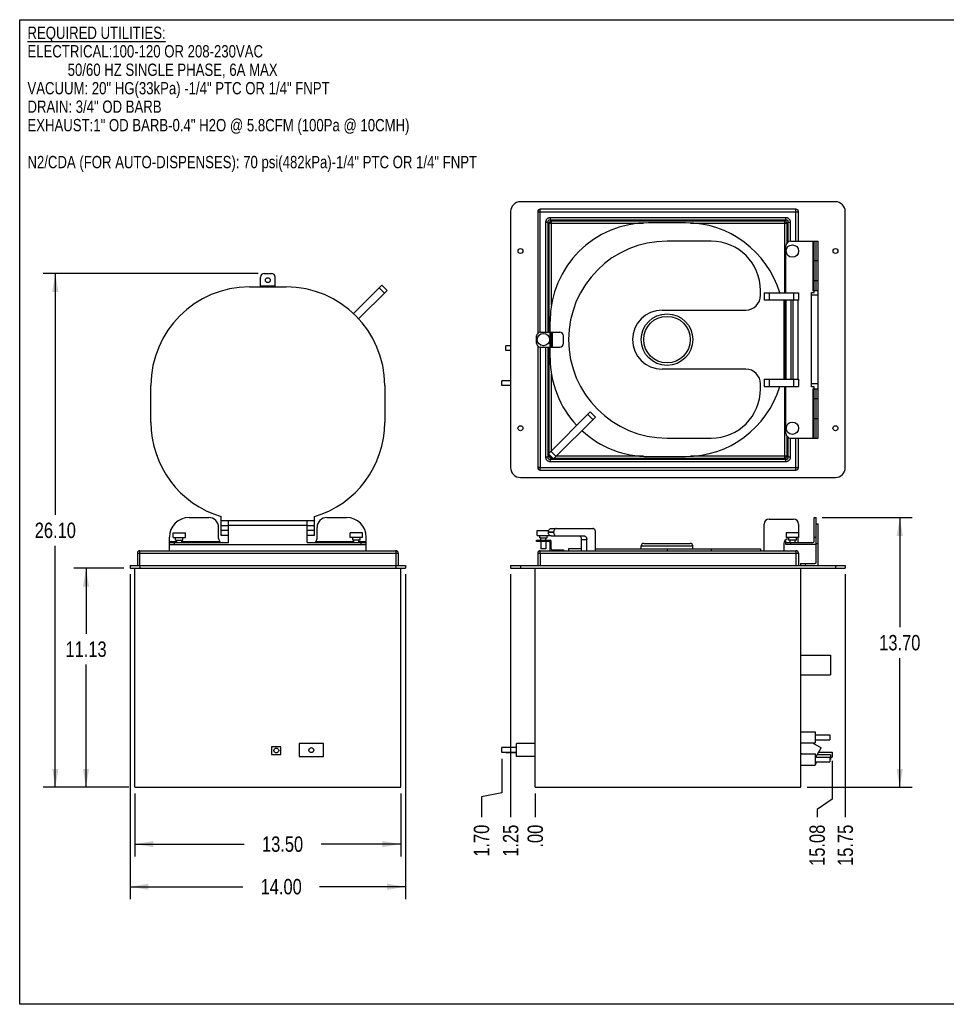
# Model space of a CAD drawing. Header units: inches. Extents: x 0 to 16, y 0 to 10.
# Tile 1 of 42: x 0 to 9.4, y 0 to 10. Entities that reach past the tile are written whole.
import ezdxf

# ---------------------------------------------------------------- set-up
doc = ezdxf.new("R2010")
doc.units = ezdxf.units.IN
doc.header["$LTSCALE"] = 0.935
doc.header["$MEASUREMENT"] = 0
doc.layers.get('0').update_dxf_attribs({"linetype": 'CONTINUOUS'})
doc.layers.add('02___PRT_ALL_AXES', color=7, linetype='CONTINUOUS')
doc.styles.get("Standard").update_dxf_attribs({"font": 'txt', "width": 0.8})
doc.dimstyles.new('DIMSTYLE_1', dxfattribs={"dimtxt": 0.15625, "dimasz": 0.1875, "dimexe": 0.125, "dimexo": 0.0625, "dimgap": 0.078125, "dimtad": 0, "dimtih": 1, "dimtoh": 1, "dimlfac": 5, "dimzin": 4, "dimdsep": 46, "dimtxsty": 'Standard', "dimblk": '_FILLED', "dimblk1": '_FILLED', "dimblk2": '_FILLED', "dimcen": 0.09, "dimazin": 1, "dimtfac": 1, "dimtofl": 0, "dimtmove": 0, "dimatfit": 3, "dimldrblk": '_FILLED', "dimfxl": 1, "dimtolj": 1, "dimtzin": 4, "dimarcsym": 0})
doc.dimstyles.new('DIMSTYLE_2', dxfattribs={"dimtxt": 0.15625, "dimasz": 0.1875, "dimexe": 0.125, "dimexo": 0.0625, "dimgap": 0.039062, "dimtad": 0, "dimtih": 1, "dimtoh": 1, "dimlfac": 5, "dimzin": 4, "dimdsep": 46, "dimtxsty": 'Standard', "dimblk": '_FILLED', "dimblk1": '_FILLED', "dimblk2": '_FILLED', "dimcen": 0.09, "dimazin": 1, "dimtfac": 1, "dimtofl": 0, "dimtmove": 0, "dimatfit": 3, "dimldrblk": '_FILLED', "dimfxl": 1, "dimtolj": 1, "dimtzin": 4, "dimarcsym": 0})

# ---------------------------------------------------------------- blocks, each defined once
blk = doc.blocks.new('_FILLED')
at = {"color": 0, "linetype": 'ByBlock'}
blk.add_solid([(0, 0), (-1, 0.167), (-1, -0.167)], dxfattribs=at)
blk = doc.blocks.new('*D1')
at = {"color": 2, "linetype": 'Continuous', "transparency": 16777216}
for p, q in [((1.059, 4.429), (0.549, 4.429)), ((0.674, 4.429), (0.674, 3.764)), ((0.674, 2.204), (0.674, 3.451)), ((1.109, 2.204), (0.549, 2.204))]:
    blk.add_line(p, q, dxfattribs=at)
at = {"color": 2, "linetype": 'Continuous', "transparency": 16777216, "xscale": 0.1875, "yscale": 0.1875, "zscale": 0.1875}
for p, rotation in [((0.674, 4.429), 90), ((0.674, 2.204), 270)]:
    blk.add_blockref('_FILLED', p, dxfattribs=dict(at, rotation=rotation))
at = {"color": 2, "linetype": 'Continuous', "transparency": 16777216, "insert": (0.674, 3.685), "char_height": 0.1562, "width": 0.625, "attachment_point": 2, "line_spacing_factor": 0.9}
blk.add_mtext('11.13', dxfattribs=at)
blk = doc.blocks.new('*D2')
at = {"color": 2, "linetype": 'Continuous', "transparency": 16777216}
for p, q in [((2.422, 7.423), (0.237, 7.423)), ((0.362, 7.423), (0.362, 4.97)), ((0.362, 2.204), (0.362, 4.658)), ((1.109, 2.204), (0.237, 2.204))]:
    blk.add_line(p, q, dxfattribs=at)
at = {"color": 2, "linetype": 'Continuous', "transparency": 16777216, "xscale": 0.1875, "yscale": 0.1875, "zscale": 0.1875}
for p, rotation in [((0.362, 7.423), 90), ((0.362, 2.204), 270)]:
    blk.add_blockref('_FILLED', p, dxfattribs=dict(at, rotation=rotation))
at = {"color": 2, "linetype": 'Continuous', "transparency": 16777216, "insert": (0.362, 4.892), "char_height": 0.1562, "width": 0.625, "attachment_point": 2, "line_spacing_factor": 0.9}
blk.add_mtext('26.10', dxfattribs=at)
blk = doc.blocks.new('*D3')
at = {"color": 2, "linetype": 'Continuous', "transparency": 16777216}
for p, q in [((1.121, 4.367), (1.121, 1.069)), ((3.921, 4.367), (3.921, 1.069)), ((1.121, 1.194), (2.266, 1.194)), ((3.921, 1.194), (3.047, 1.194))]:
    blk.add_line(p, q, dxfattribs=at)
at = {"color": 2, "linetype": 'Continuous', "transparency": 16777216, "xscale": 0.1875, "yscale": 0.1875, "zscale": 0.1875, "rotation": 180}
blk.add_blockref('_FILLED', (1.121, 1.194), dxfattribs=at)
at = {"color": 2, "linetype": 'Continuous', "transparency": 16777216, "xscale": 0.1875, "yscale": 0.1875, "zscale": 0.1875}
blk.add_blockref('_FILLED', (3.921, 1.194), dxfattribs=at)
at = {"color": 2, "linetype": 'Continuous', "transparency": 16777216, "insert": (2.657, 1.273), "char_height": 0.1562, "width": 0.625, "attachment_point": 2, "line_spacing_factor": 0.9}
blk.add_mtext('14.00', dxfattribs=at)
blk = doc.blocks.new('*D4')
at = {"color": 2, "linetype": 'Continuous', "transparency": 16777216}
for p, q in [((1.171, 2.142), (1.171, 1.502)), ((3.871, 2.142), (3.871, 1.502)), ((1.171, 1.627), (2.28, 1.627)), ((3.871, 1.627), (3.062, 1.627))]:
    blk.add_line(p, q, dxfattribs=at)
at = {"color": 2, "linetype": 'Continuous', "transparency": 16777216, "xscale": 0.1875, "yscale": 0.1875, "zscale": 0.1875, "rotation": 180}
blk.add_blockref('_FILLED', (1.171, 1.627), dxfattribs=at)
at = {"color": 2, "linetype": 'Continuous', "transparency": 16777216, "xscale": 0.1875, "yscale": 0.1875, "zscale": 0.1875}
blk.add_blockref('_FILLED', (3.871, 1.627), dxfattribs=at)
at = {"color": 2, "linetype": 'Continuous', "transparency": 16777216, "insert": (2.671, 1.705), "char_height": 0.1562, "width": 0.625, "attachment_point": 2, "line_spacing_factor": 0.9}
blk.add_mtext('13.50', dxfattribs=at)
blk = doc.blocks.new('*D5')
at = {"color": 2, "linetype": 'Continuous', "transparency": 16777216}
for p, q in [((4.898, 2.494), (4.898, 2.148)), ((4.898, 2.148), (4.692, 2.108)), ((4.692, 2.108), (4.692, 1.902))]:
    blk.add_line(p, q, dxfattribs=at)
at = {"color": 2, "linetype": 'Continuous', "transparency": 16777216, "insert": (4.614, 1.824), "char_height": 0.1562, "width": 0.5, "attachment_point": 3, "rotation": 90, "line_spacing_factor": 0.9}
blk.add_mtext('1.70', dxfattribs=at)
blk = doc.blocks.new('*D6')
at = {"color": 2, "linetype": 'Continuous', "transparency": 16777216}
blk.add_line((5.238, 2.142), (5.238, 1.902), dxfattribs=at)
at = {"color": 2, "linetype": 'Continuous', "transparency": 16777216, "insert": (5.16, 1.824), "char_height": 0.1562, "width": 0.375, "attachment_point": 3, "rotation": 90, "line_spacing_factor": 0.9}
blk.add_mtext('.00', dxfattribs=at)
blk = doc.blocks.new('*D7')
at = {"color": 2, "linetype": 'Continuous', "transparency": 16777216}
blk.add_line((4.988, 4.367), (4.988, 1.902), dxfattribs=at)
at = {"color": 2, "linetype": 'Continuous', "transparency": 16777216, "insert": (4.91, 1.824), "char_height": 0.1562, "width": 0.5, "attachment_point": 3, "rotation": 90, "line_spacing_factor": 0.9}
blk.add_mtext('1.25', dxfattribs=at)
blk = doc.blocks.new('*D8')
at = {"color": 2, "linetype": 'Continuous', "transparency": 16777216}
for p, q in [((8.254, 2.474), (8.254, 2.085)), ((8.254, 2.085), (8.102, 1.978)), ((8.102, 1.978), (8.102, 1.902))]:
    blk.add_line(p, q, dxfattribs=at)
at = {"color": 2, "linetype": 'Continuous', "transparency": 16777216, "insert": (8.024, 1.824), "char_height": 0.1562, "width": 0.625, "attachment_point": 3, "rotation": 90, "line_spacing_factor": 0.9}
blk.add_mtext('15.08', dxfattribs=at)
blk = doc.blocks.new('*D9')
at = {"color": 2, "linetype": 'Continuous', "transparency": 16777216}
blk.add_line((8.388, 4.367), (8.388, 1.902), dxfattribs=at)
at = {"color": 2, "linetype": 'Continuous', "transparency": 16777216, "insert": (8.31, 1.824), "char_height": 0.1562, "width": 0.625, "attachment_point": 3, "rotation": 90, "line_spacing_factor": 0.9}
blk.add_mtext('15.75', dxfattribs=at)
blk = doc.blocks.new('*D23')
at = {"color": 2, "linetype": 'Continuous', "transparency": 16777216}
for p, q in [((8.154, 4.944), (9.067, 4.944)), ((8.942, 4.944), (8.942, 3.829)), ((8.942, 2.204), (8.942, 3.517)), ((8, 2.204), (9.067, 2.204))]:
    blk.add_line(p, q, dxfattribs=at)
at = {"color": 2, "linetype": 'Continuous', "transparency": 16777216, "xscale": 0.1875, "yscale": 0.1875, "zscale": 0.1875}
for p, rotation in [((8.942, 4.944), 90), ((8.942, 2.204), 270)]:
    blk.add_blockref('_FILLED', p, dxfattribs=dict(at, rotation=rotation))
at = {"color": 2, "linetype": 'Continuous', "transparency": 16777216, "insert": (8.942, 3.751), "char_height": 0.1562, "width": 0.625, "attachment_point": 2, "line_spacing_factor": 0.9}
blk.add_mtext('13.70', dxfattribs=at)

msp = doc.modelspace()

# ---------------------------------------------------------------- linework, layer by layer
at = {"color": 7, "linetype": 'Continuous'}
for p, q in [((0, 0), (0, 10)), ((0, 10), (16, 10)), ((8.2879, 8.1506), (5.0879, 8.1506)), ((4.9879, 8.0506), (4.9879, 5.4506)), ((5.2629, 8.0496), (5.2629, 6.8137)), ((5.2629, 8.0496), (7.9129, 8.0496)), ((5.2889, 6.8256), (5.2889, 8.0756)), ((7.8869, 8.0756), (5.2889, 8.0756)), ((7.8869, 7.7506), (7.8869, 8.0756)), ((7.9129, 7.7506), (7.9129, 8.0496)), ((8.3879, 5.4506), (8.3879, 8.0506)), ((5.3469, 6.8256), (5.3469, 7.9452)), ((5.3469, 7.9452), (5.3701, 7.9452)), ((5.3701, 6.8256), (5.3701, 7.9452)), ((5.3701, 7.9452), (5.3808, 7.9346)), ((5.3808, 6.8256), (5.3808, 7.9346)), ((5.3808, 7.9346), (6.3391, 7.9346)), ((5.3934, 7.9685), (5.3934, 7.9917)), ((5.3934, 7.9917), (7.7825, 7.9917)), ((5.3934, 7.9685), (5.404, 7.9578)), ((5.3934, 7.9685), (7.7825, 7.9685)), ((5.404, 7.1008), (5.404, 7.9578)), ((5.404, 7.9578), (7.7718, 7.9578)), ((6.7644, 7.9381), (6.3894, 7.9381)), ((6.8149, 7.9346), (7.7951, 7.9346)), ((7.7825, 7.9685), (7.7718, 7.9578)), ((7.7718, 7.9578), (7.7718, 7.2256)), ((7.7825, 7.9917), (7.7825, 7.9685)), ((7.8057, 7.9452), (7.7951, 7.9346)), ((7.7951, 7.9346), (7.7951, 7.7306)), ((7.8057, 7.9452), (7.8057, 7.7412)), ((7.8057, 7.9452), (7.829, 7.9452)), ((7.829, 7.9452), (7.829, 7.7497)), ((7.0269, 7.7506), (6.5769, 7.7506)), ((7.7849, 7.2256), (7.7849, 7.7006)), ((7.8349, 7.7506), (8.1129, 7.7506)), ((8.0589, 7.7506), (8.0589, 7.2506)), ((8.0709, 7.2287), (8.0709, 7.7506)), ((8.0919, 7.2506), (8.0919, 7.7506)), ((8.1129, 5.7506), (8.1129, 7.7506)), ((8.1129, 7.5506), (8.0709, 7.5506)), ((2.484, 7.4235), (2.558, 7.4235)), ((2.446, 7.286), (2.446, 7.3855)), ((2.596, 7.286), (2.596, 7.3855)), ((3.3907, 7.0144), (3.6796, 7.3034)), ((3.6796, 7.3034), (3.7327, 7.2504)), ((8.0709, 7.3506), (8.1129, 7.3506)), ((2.3335, 7.286), (2.7085, 7.286)), ((2.446, 7.298), (2.596, 7.298)), ((3.4437, 6.9614), (3.7327, 7.2504)), ((3.6528, 7.2765), (3.7058, 7.2235)), ((7.5269, 7.2006), (7.5269, 7.2506)), ((7.5644, 7.2256), (7.9129, 7.2256)), ((7.5644, 7.2256), (7.5644, 7.1506)), ((7.6144, 7.2256), (7.6144, 7.1506)), ((7.8629, 7.2256), (7.8629, 7.1506)), ((7.9129, 7.2256), (7.9129, 7.1506)), ((8.0459, 7.2287), (8.0709, 7.2287)), ((8.0459, 6.2726), (8.0459, 7.2287)), ((8.1129, 7.2006), (8.0459, 7.2006)), ((8.0589, 7.2506), (8.1129, 7.2506)), ((7.9129, 7.1506), (7.5644, 7.1506)), ((7.7644, 7.1506), (7.7644, 6.3506)), ((7.7718, 7.1506), (7.7718, 6.3506)), ((7.7849, 7.1506), (7.7849, 6.3506)), ((7.8349, 7.1506), (7.8349, 6.3506)), ((7.8599, 6.3506), (7.8599, 7.1506)), ((7.9099, 6.3506), (7.9099, 7.1506)), ((6.5269, 7.0506), (7.3769, 7.0506)), ((5.3894, 6.5631), (5.3894, 6.9381)), ((5.2899, 6.8256), (5.4884, 6.8256)), ((5.4014, 6.6756), (5.4014, 6.8256)), ((5.4134, 6.6756), (5.4134, 6.8256)), ((5.2519, 6.7136), (5.2519, 6.7876)), ((5.5264, 6.7136), (5.5264, 6.7876)), ((5.2629, 6.6876), (5.2629, 5.4506)), ((5.2889, 6.6756), (5.2889, 5.4516)), ((5.2899, 6.6756), (5.4884, 6.6756)), ((5.3469, 5.5561), (5.3469, 6.6756)), ((5.3701, 5.5561), (5.3701, 6.6756)), ((5.3808, 5.6008), (5.3808, 6.6756)), ((5.404, 5.6241), (5.404, 6.4005)), ((7.3769, 6.4506), (6.5269, 6.4506)), ((7.5269, 6.2506), (7.5269, 6.3006)), ((7.5644, 6.3506), (7.9129, 6.3506)), ((7.5644, 6.3506), (7.5644, 6.2756)), ((7.6144, 6.3506), (7.6144, 6.2756)), ((7.8629, 6.3506), (7.8629, 6.2756)), ((7.9129, 6.3506), (7.9129, 6.2756)), ((8.1129, 6.3006), (8.0459, 6.3006)), ((1.3335, 5.911), (1.3335, 6.286)), ((3.7085, 6.286), (3.7085, 5.911)), ((7.5644, 6.2756), (7.9129, 6.2756)), ((7.7718, 6.2756), (7.7718, 5.5435)), ((7.7849, 5.8006), (7.7849, 6.2756)), ((8.0709, 6.2726), (8.0459, 6.2726)), ((8.0589, 6.2506), (8.1129, 6.2506)), ((8.0589, 6.2506), (8.0589, 5.7506)), ((8.0709, 5.7506), (8.0709, 6.2726)), ((8.0919, 5.7506), (8.0919, 6.2506)), ((8.1129, 6.1506), (8.0709, 6.1506)), ((5.372, 5.5921), (5.797, 6.017)), ((5.85, 5.964), (5.797, 6.017)), ((5.425, 5.539), (5.85, 5.964)), ((5.8246, 5.9385), (5.7715, 5.9916)), ((8.0709, 5.9506), (8.1129, 5.9506)), ((6.5769, 5.7506), (7.0269, 5.7506)), ((7.7951, 5.7707), (7.7951, 5.5667)), ((7.8057, 5.7601), (7.8057, 5.5561)), ((7.829, 5.7516), (7.829, 5.5561)), ((7.8349, 5.7506), (8.1129, 5.7506)), ((7.8869, 5.4256), (7.8869, 5.7506)), ((7.9129, 5.4516), (7.9129, 5.7506)), ((5.4505, 5.5645), (5.3975, 5.6175)), ((5.3701, 5.5561), (5.3469, 5.5561)), ((5.3701, 5.5561), (5.3808, 5.5667)), ((5.372, 5.5921), (5.425, 5.539)), ((5.3808, 5.5667), (5.3808, 5.5833)), ((5.3973, 5.5667), (5.3808, 5.5667)), ((5.3934, 5.5328), (5.404, 5.5435)), ((5.3934, 5.5096), (5.3934, 5.5328)), ((7.7825, 5.5328), (5.3934, 5.5328)), ((7.7825, 5.5096), (5.3934, 5.5096)), ((5.404, 5.5435), (5.404, 5.5601)), ((5.4206, 5.5435), (5.404, 5.5435)), ((7.7718, 5.5435), (5.4295, 5.5435)), ((6.3395, 5.5667), (5.4527, 5.5667)), ((6.3894, 5.5631), (6.7644, 5.5631)), ((7.7951, 5.5667), (6.8146, 5.5667)), ((7.7825, 5.5328), (7.7718, 5.5435)), ((7.7825, 5.5328), (7.7825, 5.5096)), ((7.8057, 5.5561), (7.7951, 5.5667)), ((7.829, 5.5561), (7.8057, 5.5561)), ((5.2889, 5.4516), (5.2629, 5.4506)), ((5.2879, 5.4256), (5.2889, 5.4516)), ((5.2879, 5.4256), (7.8869, 5.4256)), ((5.2889, 5.4516), (7.9129, 5.4516)), ((5.0879, 5.3506), (8.2879, 5.3506)), ((1.721, 4.944), (1.921, 4.944)), ((2.046, 4.7625), (2.046, 4.9532)), ((2.996, 4.911), (2.046, 4.911)), ((2.121, 4.69), (2.121, 4.911)), ((2.921, 4.69), (2.921, 4.911)), ((2.996, 4.7625), (2.996, 4.9532)), ((3.121, 4.944), (3.321, 4.944)), ((7.6144, 4.9275), (7.8629, 4.9275)), ((8.0709, 4.944), (8.0919, 4.944)), ((8.0709, 4.702), (8.0709, 4.944)), ((8.0919, 4.6814), (8.0919, 4.944)), ((2.021, 4.7314), (2.021, 4.844)), ((2.121, 4.861), (2.046, 4.861)), ((2.121, 4.8125), (2.046, 4.8125)), ((2.121, 4.865), (2.921, 4.865)), ((2.996, 4.861), (2.921, 4.861)), ((2.996, 4.8125), (2.921, 4.8125)), ((3.021, 4.7314), (3.021, 4.844)), ((5.3975, 4.8315), (5.8246, 4.8315)), ((7.5644, 4.6064), (7.5644, 4.8775)), ((7.9129, 4.8775), (7.9129, 4.79)), ((8.0919, 4.8814), (8.1129, 4.8814)), ((8.1129, 4.4564), (8.1129, 4.8814)), ((1.521, 4.6064), (1.521, 4.744)), ((1.521, 4.702), (1.596, 4.702)), ((1.646, 4.702), (2.021, 4.702)), ((2.021, 4.702), (2.021, 4.69)), ((2.121, 4.7625), (2.046, 4.7625)), ((2.996, 4.7625), (2.921, 4.7625)), ((3.021, 4.702), (3.396, 4.702)), ((3.021, 4.69), (3.021, 4.702)), ((3.446, 4.702), (3.521, 4.702)), ((3.521, 4.6064), (3.521, 4.744)), ((5.2519, 4.7005), (5.2519, 4.7125)), ((5.2519, 4.7125), (5.3894, 4.7125)), ((5.3774, 4.7005), (5.2519, 4.7005)), ((5.2899, 4.7005), (5.2899, 4.7125)), ((5.372, 4.7955), (5.372, 4.7945)), ((5.425, 4.7955), (5.372, 4.7955)), ((5.372, 4.7945), (5.425, 4.7945)), ((5.3989, 4.7565), (5.7362, 4.7565)), ((5.4014, 4.6265), (5.4014, 4.7005)), ((5.425, 4.7945), (5.425, 4.7955)), ((5.7086, 4.6064), (5.7086, 4.7205)), ((5.7086, 4.7205), (5.7616, 4.7205)), ((5.7616, 4.6064), (5.7616, 4.7205)), ((5.85, 4.6064), (5.85, 4.7955)), ((7.7849, 4.669), (7.7849, 4.7173)), ((7.9099, 4.69), (7.9099, 4.74)), ((8.0709, 4.744), (8.0919, 4.744)), ((1.222, 4.4564), (1.222, 4.6064)), ((1.222, 4.6064), (3.82, 4.6064)), ((1.521, 4.69), (2.121, 4.69)), ((1.521, 4.669), (3.521, 4.669)), ((1.571, 4.69), (1.571, 4.669)), ((2.921, 4.69), (3.521, 4.69)), ((3.471, 4.669), (3.471, 4.69)), ((5.2889, 4.6064), (7.8869, 4.6064)), ((5.3894, 4.6064), (5.3894, 4.6885)), ((5.4134, 4.6145), (5.5264, 4.6145)), ((5.4884, 4.6145), (5.4884, 4.6064)), ((5.5264, 4.6145), (5.5264, 4.6064)), ((5.5769, 4.6275), (5.5769, 4.6064)), ((5.7086, 4.6275), (5.5769, 4.6275)), ((5.85, 4.6275), (7.5269, 4.6275)), ((6.3154, 4.6275), (6.3154, 4.6565)), ((6.3154, 4.6565), (6.8384, 4.6565)), ((6.3404, 4.6815), (6.8134, 4.6815)), ((6.5769, 4.6275), (6.5769, 4.6064)), ((6.8384, 4.6275), (6.8384, 4.6565)), ((7.0269, 4.6275), (7.0269, 4.6064)), ((7.5269, 4.6275), (7.5269, 4.6064)), ((7.7644, 4.6775), (7.7644, 4.6064)), ((7.7849, 4.69), (8.0589, 4.69)), ((8.0919, 4.669), (7.7849, 4.669)), ((7.8349, 4.669), (7.8349, 4.69)), ((7.8869, 4.6064), (7.8869, 4.4564)), ((8.0919, 4.6814), (8.1129, 4.6814)), ((8.0919, 4.4894), (8.0919, 4.669)), ((1.196, 4.5804), (1.196, 4.4564)), ((1.196, 4.5804), (3.846, 4.5804)), ((3.821, 4.5804), (3.821, 4.4294)), ((3.846, 4.5804), (3.846, 4.4564)), ((5.2629, 4.5804), (5.2629, 4.4564)), ((5.2629, 4.5804), (7.9129, 4.5804)), ((5.2879, 4.5804), (5.2879, 4.4564)), ((7.9129, 4.5804), (7.9129, 4.4564)), ((1.121, 4.4564), (1.121, 4.4294)), ((1.121, 4.4564), (3.921, 4.4564)), ((1.121, 4.4294), (3.921, 4.4294)), ((1.171, 2.2044), (1.171, 4.4294)), ((1.221, 4.4564), (1.221, 4.4294)), ((3.871, 2.2044), (3.871, 4.4294)), ((3.921, 4.4564), (3.921, 4.4294)), ((4.9879, 4.4564), (4.9879, 4.4294)), ((4.9879, 4.4564), (8.3879, 4.4564)), ((4.9879, 4.4294), (8.3879, 4.4294)), ((5.0879, 4.4564), (5.0879, 4.4294)), ((5.2379, 2.2044), (5.2379, 4.4294)), ((7.9319, 4.4774), (8.0799, 4.4774)), ((7.9319, 4.4774), (7.9319, 4.4564)), ((7.9379, 2.2044), (7.9379, 4.4294)), ((7.9819, 4.4774), (7.9819, 4.4564)), ((8.2879, 4.4564), (8.2879, 4.4294)), ((8.3879, 4.4564), (8.3879, 4.4294)), ((2.654, 2.6166), (2.56, 2.6166)), ((2.56, 2.6166), (2.56, 2.5378)), ((2.654, 2.5378), (2.654, 2.6166)), ((3.0873, 2.6474), (2.8393, 2.6474)), ((2.8393, 2.6474), (2.8393, 2.5164)), ((3.0873, 2.5164), (3.0873, 2.6474)), ((5.0479, 2.5164), (5.0479, 2.6474)), ((5.2379, 2.6474), (5.0479, 2.6474)), ((2.56, 2.5378), (2.654, 2.5378)), ((2.8393, 2.5164), (3.0873, 2.5164)), ((5.2379, 2.5164), (5.0479, 2.5164)), ((8.0829, 2.4375), (8.0879, 2.4375)), ((8.0879, 2.4614), (8.0879, 2.4375)), ((1.171, 2.2044), (3.871, 2.2044)), ((5.2379, 2.2044), (7.9379, 2.2044)), ((16, 0), (0, 0))]:
    msp.add_line(p, q, dxfattribs=at)
for radius in [0.2615, 0.2365]:
    msp.add_circle((6.5769, 6.7506), radius, dxfattribs=at)
for centre, radius, start, end in [((5.0879, 8.0506), 0.1, 90, 180), ((8.2879, 8.0506), 0.1, 0, 90), ((5.2889, 8.0496), 0.026, 90, 180), ((7.8869, 8.0496), 0.026, 0, 90), ((6.3894, 6.9381), 1, 90, 180), ((6.7644, 6.9381), 1, 16.70834, 90), ((6.5769, 6.7506), 1, 90, 270), ((7.0269, 7.2506), 0.5, 0, 90), ((7.8349, 7.7006), 0.05, 90, 180), ((2.484, 7.3855), 0.038, 90, 180), ((2.558, 7.3855), 0.038, 0, 90), ((2.3335, 6.286), 1, 90, 180), ((2.7085, 6.286), 1, 0, 90), ((7.3769, 7.2006), 0.15, 270, 360), ((6.5269, 6.7506), 0.3, 90, 270), ((5.2899, 6.7876), 0.038, 90, 180), ((5.4884, 6.7876), 0.038, 0, 90), ((5.2899, 6.7136), 0.038, 180, 270), ((5.4884, 6.7136), 0.038, 270, 360), ((6.3894, 6.5631), 1, 180, 223.1195), ((7.3769, 6.3006), 0.15, 0, 90), ((6.7644, 6.5631), 1, 270, 343.29166), ((7.0269, 6.2506), 0.5, 270, 360), ((2.3335, 5.911), 1, 180, 253.29166), ((2.7085, 5.911), 1, 286.70834, 360), ((6.3894, 6.5631), 1, 227.42555, 270), ((7.8349, 5.8006), 0.05, 180, 270), ((5.0879, 5.4506), 0.1, 180, 270), ((5.2879, 5.4506), 0.025, 180, 270), ((7.8869, 5.4516), 0.026, 270, 360), ((8.2879, 5.4506), 0.1, 270, 360), ((1.721, 4.744), 0.2, 90, 180), ((1.921, 4.844), 0.1, 0, 90), ((3.121, 4.844), 0.1, 90, 180), ((3.321, 4.744), 0.2, 0, 90), ((7.6144, 4.8775), 0.05, 90, 180), ((7.8629, 4.8775), 0.05, 0, 90), ((2.071, 4.7314), 0.05, 180, 235.89383), ((2.971, 4.7314), 0.05, 304.10617, 360), ((5.3774, 4.6885), 0.012, 0, 90), ((5.3894, 4.7005), 0.012, 0, 90), ((7.8144, 4.6775), 0.05, 91.88875, 180), ((7.8629, 4.7775), 0.05, 300, 310.96701), ((8.0589, 4.702), 0.012, 270, 360), ((1.222, 4.5804), 0.026, 90, 180), ((3.82, 4.5804), 0.026, 0, 90), ((5.2889, 4.5804), 0.026, 90, 180), ((5.4134, 4.6265), 0.012, 180, 270), ((6.3404, 4.6565), 0.025, 90, 180), ((6.8134, 4.6565), 0.025, 0, 90), ((7.8869, 4.5804), 0.026, 0, 90), ((8.0799, 4.4894), 0.012, 270, 360)]:
    msp.add_arc(centre, radius, start, end, dxfattribs=at)
for points, knots in [([(5.3469, 7.9452), (5.3469, 7.9483), (5.3474, 7.9544), (5.3498, 7.9633), (5.3539, 7.9716), (5.3597, 7.9788), (5.3669, 7.9846), (5.3752, 7.9888), (5.3841, 7.9912), (5.3903, 7.9917), (5.3934, 7.9917)], [0, 0, 0, 0, 0.124955, 0.250082, 0.375085, 0.500023, 0.624963, 0.749949, 0.875058, 1, 1, 1, 1]), ([(5.3701, 7.9452), (5.3699, 7.9468), (5.3696, 7.9501), (5.3702, 7.955), (5.3718, 7.9597), (5.3748, 7.9638), (5.3789, 7.9668), (5.3836, 7.9684), (5.3885, 7.9689), (5.3918, 7.9687), (5.3934, 7.9685)], [0, 0, 0, 0, 0.122854, 0.247194, 0.373145, 0.500025, 0.626935, 0.752836, 0.877165, 1, 1, 1, 1]), ([(5.404, 7.9578), (5.3984, 7.9567), (5.3879, 7.9507), (5.3819, 7.9401), (5.3808, 7.9346)], [0, 0, 0, 0, 0.500008, 1, 1, 1, 1]), ([(7.7951, 7.9346), (7.7939, 7.9401), (7.788, 7.9507), (7.7774, 7.9567), (7.7718, 7.9578)], [0, 0, 0, 0, 0.500008, 1, 1, 1, 1]), ([(7.7825, 7.9917), (7.7855, 7.9917), (7.7917, 7.9912), (7.8006, 7.9888), (7.8089, 7.9846), (7.8161, 7.9788), (7.8219, 7.9716), (7.826, 7.9633), (7.8285, 7.9544), (7.829, 7.9483), (7.829, 7.9452)], [0, 0, 0, 0, 0.124955, 0.250082, 0.375085, 0.500023, 0.624963, 0.749949, 0.875058, 1, 1, 1, 1]), ([(7.7825, 7.9685), (7.7841, 7.9687), (7.7873, 7.9689), (7.7922, 7.9684), (7.797, 7.9668), (7.801, 7.9638), (7.804, 7.9597), (7.8057, 7.955), (7.8062, 7.9501), (7.806, 7.9468), (7.8057, 7.9452)], [0, 0, 0, 0, 0.122854, 0.247194, 0.373145, 0.500025, 0.626935, 0.752836, 0.877165, 1, 1, 1, 1]), ([(5.3934, 5.5096), (5.3903, 5.5096), (5.3842, 5.5101), (5.3752, 5.5125), (5.3669, 5.5166), (5.3597, 5.5224), (5.3539, 5.5297), (5.3498, 5.5379), (5.3474, 5.5469), (5.3469, 5.553), (5.3469, 5.5561)], [0, 0, 0, 0, 0.124955, 0.250082, 0.375085, 0.500023, 0.624963, 0.749948, 0.875058, 1, 1, 1, 1]), ([(5.3934, 5.5328), (5.3918, 5.5326), (5.3885, 5.5324), (5.3836, 5.5329), (5.3789, 5.5345), (5.3748, 5.5375), (5.3718, 5.5416), (5.3702, 5.5463), (5.3696, 5.5512), (5.3699, 5.5545), (5.3701, 5.5561)], [0, 0, 0, 0, 0.122848, 0.247182, 0.373126, 0.500003, 0.626916, 0.752823, 0.877159, 1, 1, 1, 1]), ([(5.3808, 5.5667), (5.3819, 5.5611), (5.3879, 5.5506), (5.3984, 5.5446), (5.404, 5.5435)], [0, 0, 0, 0, 0.500035, 1, 1, 1, 1]), ([(7.7718, 5.5435), (7.7774, 5.5446), (7.788, 5.5506), (7.7939, 5.5611), (7.7951, 5.5667)], [0, 0, 0, 0, 0.499973, 1, 1, 1, 1]), ([(7.8057, 5.5561), (7.806, 5.5545), (7.8062, 5.5512), (7.8057, 5.5463), (7.804, 5.5416), (7.801, 5.5375), (7.7969, 5.5345), (7.7922, 5.5329), (7.7873, 5.5324), (7.7841, 5.5326), (7.7825, 5.5328)], [0, 0, 0, 0, 0.12286, 0.247208, 0.373165, 0.500047, 0.626953, 0.752848, 0.87717, 1, 1, 1, 1]), ([(7.829, 5.5561), (7.829, 5.553), (7.8285, 5.5469), (7.826, 5.5379), (7.8219, 5.5297), (7.8161, 5.5224), (7.8089, 5.5166), (7.8006, 5.5125), (7.7917, 5.5101), (7.7855, 5.5096), (7.7825, 5.5096)], [0, 0, 0, 0, 0.124955, 0.250082, 0.375085, 0.500023, 0.624963, 0.749949, 0.875058, 1, 1, 1, 1]), ([(5.372, 4.7955), (5.372, 4.7978), (5.3723, 4.8025), (5.3742, 4.8113), (5.3778, 4.8192), (5.3831, 4.8255), (5.3875, 4.8289), (5.3924, 4.831), (5.3958, 4.8315), (5.3975, 4.8315)], [0, 0, 0, 0, 0.145038, 0.287598, 0.553884, 0.675733, 0.789465, 0.8967, 1, 1, 1, 1]), ([(5.4505, 4.8315), (5.4488, 4.8315), (5.4454, 4.831), (5.4405, 4.8289), (5.4361, 4.8255), (5.4308, 4.8192), (5.4272, 4.8113), (5.4254, 4.8025), (5.425, 4.7978), (5.425, 4.7955)], [0, 0, 0, 0, 0.1033, 0.210535, 0.324267, 0.446116, 0.712402, 0.854962, 1, 1, 1, 1]), ([(5.85, 4.7955), (5.85, 4.7978), (5.8497, 4.8025), (5.8478, 4.8113), (5.8442, 4.8192), (5.8389, 4.8255), (5.8345, 4.8289), (5.8296, 4.831), (5.8262, 4.8315), (5.8246, 4.8315)], [0, 0, 0, 0, 0.145038, 0.287598, 0.553884, 0.675733, 0.789465, 0.8967, 1, 1, 1, 1]), ([(5.3989, 4.7565), (5.3971, 4.7565), (5.3935, 4.757), (5.3884, 4.7592), (5.3837, 4.7628), (5.3781, 4.7694), (5.3743, 4.7778), (5.3723, 4.7871), (5.372, 4.792), (5.372, 4.7945)], [0, 0, 0, 0, 0.1033, 0.210535, 0.324267, 0.446116, 0.712402, 0.854962, 1, 1, 1, 1]), ([(5.425, 4.7945), (5.425, 4.792), (5.4254, 4.7871), (5.4273, 4.7778), (5.4312, 4.7694), (5.4367, 4.7628), (5.4414, 4.7592), (5.4465, 4.757), (5.4501, 4.7565), (5.4519, 4.7565)], [0, 0, 0, 0, 0.145038, 0.287598, 0.553884, 0.675733, 0.789465, 0.8967, 1, 1, 1, 1]), ([(5.7086, 4.7205), (5.7086, 4.7228), (5.7083, 4.7275), (5.7064, 4.7363), (5.7028, 4.7442), (5.6975, 4.7505), (5.6931, 4.7539), (5.6882, 4.756), (5.6848, 4.7565), (5.6831, 4.7565)], [0, 0, 0, 0, 0.145038, 0.287598, 0.553884, 0.675733, 0.789465, 0.8967, 1, 1, 1, 1]), ([(5.7362, 4.7565), (5.7378, 4.7565), (5.7413, 4.756), (5.7461, 4.7539), (5.7505, 4.7505), (5.7558, 4.7442), (5.7594, 4.7363), (5.7613, 4.7275), (5.7616, 4.7228), (5.7616, 4.7205)], [0, 0, 0, 0, 0.1033, 0.210535, 0.324267, 0.446116, 0.712402, 0.854962, 1, 1, 1, 1]), ([(3.82, 4.6064), (3.8201, 4.6064), (3.8202, 4.6063), (3.8202, 4.6061), (3.8203, 4.6057), (3.8203, 4.6052), (3.8204, 4.6043), (3.8205, 4.6032), (3.8206, 4.6014), (3.8208, 4.5985), (3.8209, 4.5946), (3.821, 4.5902), (3.821, 4.5854), (3.821, 4.5821), (3.821, 4.5804)], [0, 0, 0, 0, 0.006737, 0.012941, 0.021424, 0.045423, 0.078618, 0.12062, 0.171031, 0.295161, 0.446295, 0.618643, 0.805595, 1, 1, 1, 1]), ([(5.2879, 4.5804), (5.2879, 4.5821), (5.2879, 4.5854), (5.288, 4.5902), (5.2881, 4.5946), (5.2882, 4.5985), (5.2883, 4.6014), (5.2884, 4.6032), (5.2885, 4.6043), (5.2886, 4.6052), (5.2887, 4.6057), (5.2887, 4.6061), (5.2888, 4.6063), (5.2889, 4.6064), (5.2889, 4.6064)], [0, 0, 0, 0, 0.194404, 0.381356, 0.553702, 0.704836, 0.828966, 0.879377, 0.921381, 0.954576, 0.978575, 0.987058, 0.993262, 1, 1, 1, 1])]:
    msp.add_open_spline(points, degree=3, knots=knots, dxfattribs=at)
at = {"layer": '02___PRT_ALL_AXES', "color": 7, "linetype": 'Continuous'}
for p, q in [((4.9379, 6.6402), (4.9379, 6.6892)), ((4.9879, 6.6892), (4.9379, 6.6892)), ((4.9879, 6.6402), (4.9379, 6.6402)), ((4.8979, 6.2833), (4.8979, 6.3333)), ((4.9879, 6.3333), (4.8979, 6.3333)), ((4.9879, 6.2833), (4.8979, 6.2833)), ((5.2582, 4.7625), (5.2582, 4.8125)), ((5.2582, 4.8125), (5.3754, 4.8125)), ((1.5585, 4.74), (1.5585, 4.79)), ((1.5585, 4.79), (1.6835, 4.79)), ((1.5585, 4.74), (1.6835, 4.74)), ((1.5835, 4.715), (1.5835, 4.74)), ((1.5835, 4.715), (1.6585, 4.715)), ((1.596, 4.69), (1.596, 4.715)), ((1.646, 4.69), (1.646, 4.715)), ((1.6585, 4.715), (1.6585, 4.74)), ((1.6835, 4.74), (1.6835, 4.79)), ((3.4835, 4.79), (3.3585, 4.79)), ((3.3585, 4.74), (3.3585, 4.79)), ((3.4835, 4.74), (3.3585, 4.74)), ((3.3835, 4.715), (3.3835, 4.74)), ((3.4585, 4.715), (3.3835, 4.715)), ((3.396, 4.69), (3.396, 4.715)), ((3.446, 4.69), (3.446, 4.715)), ((3.4585, 4.715), (3.4585, 4.74)), ((3.4835, 4.74), (3.4835, 4.79)), ((5.2582, 4.7625), (5.3832, 4.7625)), ((5.2832, 4.7375), (5.2832, 4.7625)), ((5.2832, 4.7375), (5.3582, 4.7375)), ((5.2957, 4.7125), (5.2957, 4.7375)), ((5.2957, 4.7005), (5.2957, 4.6255)), ((5.3457, 4.7125), (5.3457, 4.7375)), ((5.3457, 4.7005), (5.3457, 4.6255)), ((5.3582, 4.7375), (5.3582, 4.7625)), ((5.3832, 4.7625), (5.3832, 4.7637)), ((7.7878, 4.79), (7.7878, 4.74)), ((7.9128, 4.79), (7.7878, 4.79)), ((7.9128, 4.74), (7.7878, 4.74)), ((7.8128, 4.74), (7.8128, 4.715)), ((7.8878, 4.715), (7.8128, 4.715)), ((7.8253, 4.715), (7.8253, 4.69)), ((7.8753, 4.715), (7.8753, 4.69)), ((7.8878, 4.74), (7.8878, 4.715)), ((7.9128, 4.79), (7.9128, 4.74)), ((5.3457, 4.6255), (5.2957, 4.6255)), ((7.9379, 3.547), (8.2379, 3.547)), ((8.2379, 3.547), (8.2379, 3.347)), ((7.9379, 3.347), (8.2379, 3.347)), ((7.9379, 2.7674), (8.0829, 2.7674)), ((8.0829, 2.7674), (8.0829, 2.6554)), ((8.0829, 2.7364), (8.2329, 2.7364)), ((8.2329, 2.7364), (8.2329, 2.6864)), ((4.8979, 2.5569), (4.8979, 2.6069)), ((5.0479, 2.6069), (4.8979, 2.6069)), ((7.9379, 2.6554), (8.0829, 2.6554)), ((8.0568, 2.6554), (8.1432, 2.6055)), ((8.0829, 2.6864), (8.2329, 2.6864)), ((8.0888, 2.5114), (8.1432, 2.6055)), ((5.0479, 2.5569), (4.8979, 2.5569)), ((4.9379, 2.5527), (4.9379, 2.5569)), ((5.0479, 2.5527), (4.9379, 2.5527)), ((7.9379, 2.5508), (7.9525, 2.5424)), ((7.9379, 2.5424), (8.0829, 2.5424)), ((8.0829, 2.5424), (8.0829, 2.4304)), ((8.0829, 2.5114), (8.2329, 2.5114)), ((8.1039, 2.5375), (8.2379, 2.5375)), ((8.1177, 2.5614), (8.2536, 2.5614)), ((8.2329, 2.5114), (8.2329, 2.4614)), ((8.2379, 2.5375), (8.2379, 2.4875)), ((8.2379, 2.5114), (8.2536, 2.5114)), ((8.2536, 2.5614), (8.2536, 2.5114)), ((7.9379, 2.4304), (8.0829, 2.4304)), ((8.0829, 2.4614), (8.2329, 2.4614)), ((8.2329, 2.4875), (8.2379, 2.4875))]:
    msp.add_line(p, q, dxfattribs=at)
for centre, radius in [((7.8503, 7.6506), 0.0625), ((5.0879, 7.6506), 0.025), ((8.2879, 7.6506), 0.025), ((2.521, 7.3547), 0.025), ((5.3207, 6.7506), 0.0625), ((7.8503, 5.8506), 0.0625), ((5.0879, 5.8506), 0.025), ((8.2879, 5.8506), 0.025), ((2.607, 2.5772), 0.0245), ((2.9633, 2.5819), 0.025)]:
    msp.add_circle(centre, radius, dxfattribs=at)

# ---------------------------------------------------------------- texts
at = {"color": 2, "linetype": 'Continuous', "insert": (0.0789, 9.9293), "char_height": 0.125, "width": 6.5, "attachment_point": 1, "line_spacing_factor": 0.9}
msp.add_mtext('\\LREQUIRED UTILITIES:\\P\\lELECTRICAL:100-120 OR 208-230VAC \\P           50/60 HZ SINGLE PHASE, 6A MAX \\PVACUUM: 20" HG(33kPa) -1/4" PTC OR 1/4" FNPT\\PDRAIN: 3/4" OD BARB\\PEXHAUST:1" OD BARB-0.4" H2O @ 5.8CFM (100Pa @ 10CMH)\\P \\PN2/CDA (FOR AUTO-DISPENSES): 70 psi(482kPa)-1/4" PTC OR 1/4" FNPT', dxfattribs=at)

# ---------------------------------------------------------------- dimensions: what is measured, and where the dimension line sits
at = {"color": 2, "linetype": 'Continuous'}
for base, p1, p2, picture, middle in [((0.3617, 7.4235), (1.171, 2.2044), (2.484, 7.4235), '*D2', (0.3617, 4.8139)), ((8.9422, 4.944), (7.9379, 2.2044), (8.0919, 4.944), '*D23', (8.9578, 3.6731)), ((0.6741889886, 4.4293826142), (1.1710437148, 2.2043826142), (1.1210437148, 4.4293826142), '*D1', (0.6937202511, 3.6073266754))]:
    dim = msp.add_linear_dim(base=base, p1=p1, p2=p2, angle=90, dimstyle='DIMSTYLE_1', dxfattribs=at)
    dim.commit()
    dim.dimension.update_dxf_attribs({"geometry": picture, "text_midpoint": middle, "dimtype": 160})
for base, p1, p2, picture, middle in [((3.921, 1.1945), (1.121, 4.4294), (3.921, 4.4294), '*D3', (2.6723, 1.1945)), ((3.871, 1.6273), (1.171, 2.2044), (3.871, 2.2044), '*D4', (2.6867, 1.6273))]:
    dim = msp.add_linear_dim(base=base, p1=p1, p2=p2, dimstyle='DIMSTYLE_1', dxfattribs=at)
    dim.commit()
    dim.dimension.update_dxf_attribs({"geometry": picture, "text_midpoint": middle, "dimtype": 160})
for feature_location, offset, origin, picture, middle in [((4.9879, 4.3669), (0, -2.465), (5.2379, 4.4294), '*D7', (4.9879, 1.5933)), ((8.3879, 4.3669), (0, -2.465), (5.2379, 4.4294), '*D9', (8.3879, 1.5308)), ((8.2536, 2.4739), (-0.1512, -0.572), (5.2379, 2.5364), '*D8', (8.1024, 1.5308)), ((4.8979, 2.4944), (-0.2055, -0.5925), (5.2379, 2.2044), '*D5', (4.6924, 1.5893)), ((5.2379135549, 2.1418826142), (0, -0.2400365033), (5.2379135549, 2.2043826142), '*D6', (5.2379134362, 1.6479397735))]:
    dim = msp.add_ordinate_dim(feature_location=feature_location, offset=offset, dtype=1, origin=origin, dimstyle='DIMSTYLE_2', dxfattribs=at)
    dim.commit()
    dim.dimension.update_dxf_attribs({"geometry": picture, "text_midpoint": middle})

doc.saveas('drawing.dxf')
